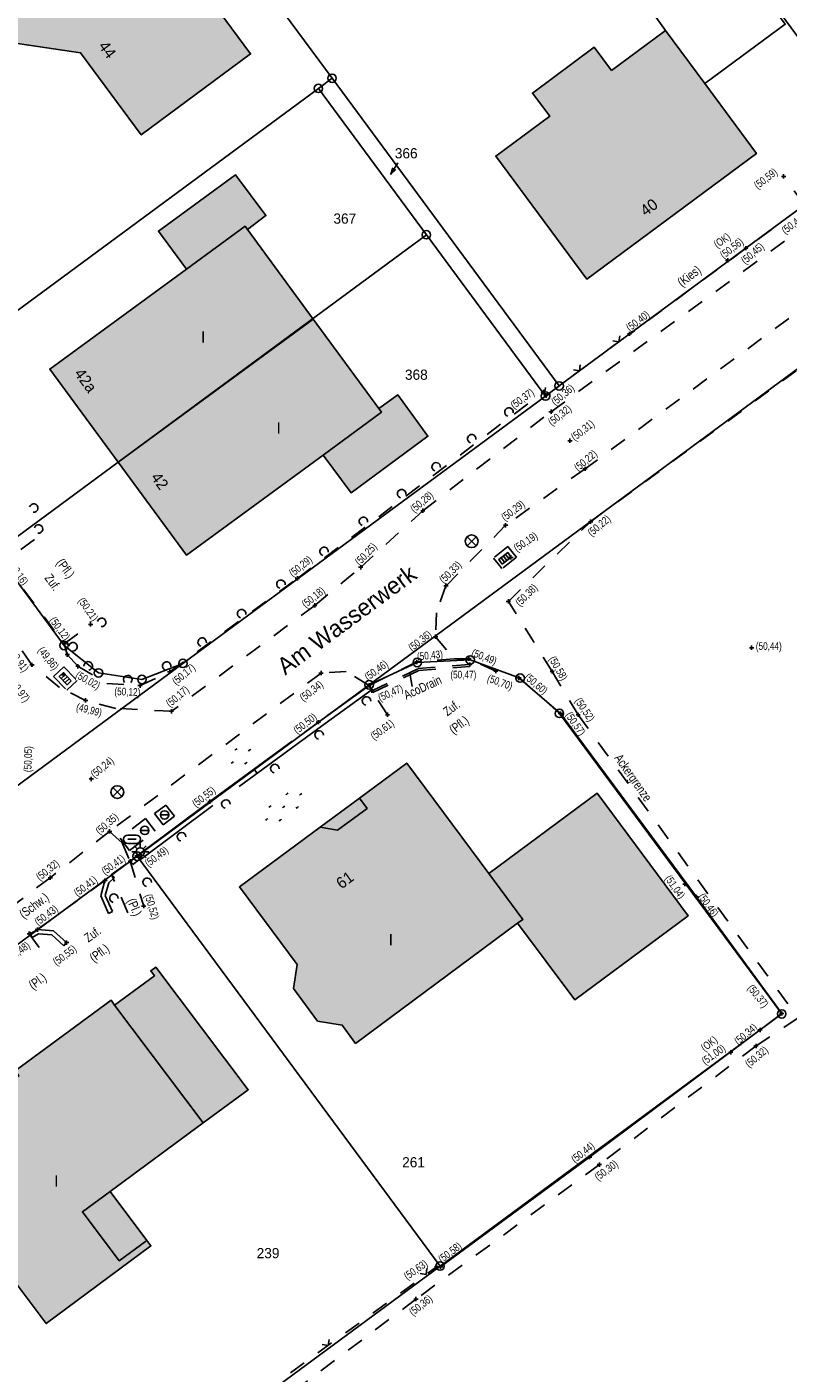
# Model space of a CAD drawing. Extents: x 2408905 to 2410405, y 5786105 to 5787663.
# Tile 25 of 43: x 2409829 to 2409873, y 5786851 to 5786930. Entities that reach past the tile are written whole.
import ezdxf

# ---------------------------------------------------------------- set-up
doc = ezdxf.new("R2010")
doc.units = 0
doc.linetypes.add('DASHED_28', pattern=[9, 6, -3])
doc.linetypes.add('DASHED_70', pattern=[2, 1, -1])
for name, color, linetype in [('K100-FLST_GRENZEN', 40, 'Continuous'), ('K105-FLST_NUMMERN', 40, 'Continuous'), ('K120-ALLG_TEXTE', 40, 'Continuous'), ('K125-GEB_LINIEN', 40, 'Continuous'), ('K125-GEB_LINIEN-FLAECHE', 2, 'Continuous'), ('K130-GEB_TEXTE', 40, 'Continuous'), ('STRKAT-TEXTE', 7, 'Continuous'), ('TOP-HOEHENI', 7, 'Continuous'), ('TOP-LINIEN', 7, 'Continuous'), ('TOP-SYMB-STRASSE', 32, 'Continuous'), ('TOP-SYMBOLE', 7, 'Continuous'), ('TOP-TEXTE', 7, 'Continuous')]:
    doc.layers.add(name, color=color, linetype=linetype)
doc.styles.add('SIMPLEX', font='CONTINUOUS')

# ---------------------------------------------------------------- blocks, each defined once
blk = doc.blocks.new('233')
at = {"layer": 'K105-FLST_NUMMERN', "color": 7}
for points in [[(2, 0.5, 0), (0, 0, 0), (2, -0.5, 0)], [(0, 0, 0), (4, 0, 0)]]:
    blk.add_polyline3d(points, dxfattribs=at)
blk = doc.blocks.new('GRENZSTEIN')
at = {"color": 7, "linetype": 'Continuous'}
blk.add_circle((0, 0), 0.75, dxfattribs=at)
blk = doc.blocks.new('1701')
at = {"color": 30, "linetype": 'Continuous'}
blk.add_circle((0, 0), 0.5, dxfattribs=at)
at = {"layer": 'TOP-SYMB-STRASSE', "color": 30}
for points in [[(-0.5, 0, 0), (-1, 0, 0)], [(-0.355, 0.355, 0), (-0.705, 0.705, 0)], [(0, 0.5, 0), (0, 1, 0)], [(0.355, 0.355, 0), (0.705, 0.705, 0)], [(0.5, 0, 0), (1, 0, 0)], [(-0.355, -0.355, 0), (-0.705, -0.705, 0)], [(0, -0.5, 0), (0, -1, 0)], [(0.355, -0.355, 0), (0.705, -0.705, 0)]]:
    blk.add_polyline3d(points, dxfattribs=at)
blk = doc.blocks.new('1710')
at = {"color": 123, "linetype": 'Continuous'}
for centre, start, end in [((-0.375, 0), 90, 270), ((0.375, 0), 270, 90)]:
    blk.add_arc(centre, 0.375, start, end, dxfattribs=at)
at = {"layer": 'TOP-SYMB-STRASSE', "color": 123}
for points in [[(-0.375, 0.375, 0), (0.375, 0.375, 0)], [(-0.375, 0, 0), (0.375, 0, 0)], [(0.375, -0.375, 0), (-0.375, -0.375, 0)]]:
    blk.add_polyline3d(points, dxfattribs=at)
blk = doc.blocks.new('1733')
at = {"color": 123, "linetype": 'Continuous'}
blk.add_circle((0, 0), 0.5, dxfattribs=at)
at = {"layer": 'TOP-SYMB-STRASSE', "color": 123}
blk.add_polyline3d([(-0.5, 0, 0), (0.5, 0, 0)], dxfattribs=at)
blk = doc.blocks.new('1731')
at = {"color": 123, "linetype": 'Continuous'}
blk.add_circle((0, 0), 0.75, dxfattribs=at)
at = {"layer": 'TOP-SYMB-STRASSE', "color": 123}
for points in [[(-0.53, -0.53, 0), (0.53, 0.53, 0)], [(0.53, -0.53, 0), (-0.53, 0.53, 0)]]:
    blk.add_polyline3d(points, dxfattribs=at)
blk = doc.blocks.new('1848')
at = {"layer": 'TOP-SYMB-STRASSE', "color": 123}
for points in [[(0, 0, 0), (0, 1, 0), (2, 1, 0), (2, 0, 0), (0, 0, 0)], [(0.5, 0, 0), (0.5, 1, 0)], [(1, 0, 0), (1, 1, 0)], [(1.5, 0, 0), (1.5, 1, 0)]]:
    blk.add_polyline3d(points, dxfattribs=at)
blk = doc.blocks.new('168')
at = {"color": 74, "linetype": 'Continuous'}
blk.add_arc((0, 0.001), 1, 318.61027, 221.38965, dxfattribs=at)
blk = doc.blocks.new('178')
at = {"layer": 'TOP-SYMBOLE', "color": 111}
for points in [[(-7.75, -0.25, 0), (-7.75, 0.25, 0)], [(-7.25, -0.25, 0), (-7.25, 0.25, 0)], [(-4, 2.75, 0), (-4, 3.25, 0)], [(-3.5, 2.75, 0), (-3.5, 3.25, 0)], [(-0.25, -0.25, 0), (-0.25, 0.25, 0)], [(0.25, -0.25, 0), (0.25, 0.25, 0)], [(3.5, 2.75, 0), (3.5, 3.25, 0)], [(4, 2.75, 0), (4, 3.25, 0)], [(7.25, -0.25, 0), (7.25, 0.25, 0)], [(7.75, -0.25, 0), (7.75, 0.25, 0)], [(-4, -3.25, 0), (-4, -2.75, 0)], [(-3.5, -3.25, 0), (-3.5, -2.75, 0)], [(3.5, -3.25, 0), (3.5, -2.75, 0)], [(4, -3.25, 0), (4, -2.75, 0)]]:
    blk.add_polyline3d(points, dxfattribs=at)
blk = doc.blocks.new('179')
at = {"layer": 'TOP-SYMBOLE', "color": 111}
for points in [[(-4, -0.25, 0), (-4, 0.25, 0)], [(-3.5, -0.25, 0), (-3.5, 0.25, 0)], [(-0.25, 2.75, 0), (-0.25, 3.25, 0)], [(0.25, 2.75, 0), (0.25, 3.25, 0)], [(3.5, -0.25, 0), (3.5, 0.25, 0)], [(4, -0.25, 0), (4, 0.25, 0)], [(-0.25, -3.25, 0), (-0.25, -2.75, 0)], [(0.25, -3.25, 0), (0.25, -2.75, 0)]]:
    blk.add_polyline3d(points, dxfattribs=at)
blk = doc.blocks.new('1783')
at = {"layer": 'TOP-SYMBOLE', "color": 93}
blk.add_polyline3d([(-1, 1, 0), (0, 0, 0), (1, 1, 0)], dxfattribs=at)
blk = doc.blocks.new('247')
at = {"layer": 'TOP-HOEHENI', "color": 30}
for points in [[(-0.375, 0, 0), (0.375, 0, 0)], [(0, -0.375, 0), (0, 0.375, 0)]]:
    blk.add_polyline3d(points, dxfattribs=at)

msp = doc.modelspace()

# ---------------------------------------------------------------- hatches: boundary and pattern name
at = {"layer": 'K125-GEB_LINIEN-FLAECHE'}
for color, points in [(32, [(2409827.223, 5786929.337), (2409831.858, 5786928.654), (2409835.426, 5786923.823), (2409841.848, 5786928.584), (2409836.317, 5786936.082), (2409828.41, 5786937.276)]), (32, [(2409863.071, 5786927.609), (2409862.046, 5786928.976), (2409858.425, 5786926.277), (2409859.441, 5786924.92), (2409856.266, 5786922.571), (2409861.63, 5786915.33), (2409871.595, 5786922.725), (2409868.568, 5786926.838), (2409866.242, 5786929.969)]), (33, [(2409838.078, 5786915.917), (2409841.532, 5786918.442), (2409841.668, 5786918.256), (2409842.754, 5786919.069), (2409840.97, 5786921.466), (2409836.434, 5786918.164)]), (32, [(2409834.058, 5786904.573), (2409845.53, 5786912.973), (2409841.668, 5786918.256), (2409841.532, 5786918.442), (2409838.078, 5786915.917), (2409830.039, 5786910.04)]), (32, [(2409846.114, 5786904.988), (2409849.551, 5786907.513), (2409849.398, 5786907.721), (2409845.53, 5786912.973), (2409834.058, 5786904.573), (2409838.09, 5786899.094)]), (33, [(2409849.398, 5786907.721), (2409849.551, 5786907.513), (2409846.114, 5786904.988), (2409847.758, 5786902.77), (2409852.278, 5786906.095), (2409850.5, 5786908.522)]), (32, [(2409857.554, 5786877.439), (2409857.865, 5786877.67), (2409855.855, 5786880.374), (2409851.03, 5786886.868), (2409848.247, 5786884.803), (2409845.938, 5786883.095), (2409841.195, 5786879.581), (2409844.593, 5786875.015), (2409844.373, 5786873.595), (2409845.79, 5786871.678), (2409847.236, 5786871.45), (2409848.024, 5786870.373)]), (33, [(2409857.554, 5786877.439), (2409860.923, 5786872.931), (2409867.586, 5786877.878), (2409862.225, 5786885.098), (2409855.855, 5786880.374), (2409857.865, 5786877.67)]), (33, [(2409833.856, 5786872.618), (2409839.064, 5786865.698), (2409841.709, 5786867.648), (2409836.279, 5786874.865), (2409835.981, 5786874.647), (2409836.198, 5786874.354)]), (32, [(2409835.744, 5786858.786), (2409833.595, 5786861.667), (2409839.064, 5786865.698), (2409833.856, 5786872.618), (2409833.644, 5786872.918), (2409828.007, 5786868.759), (2409828.218, 5786868.461), (2409825.792, 5786866.676), (2409825.558, 5786866.958), (2409821.99, 5786864.33), (2409829.835, 5786853.884), (2409835.988, 5786858.458)])]:
    msp.add_hatch(color=color, dxfattribs=at).paths.add_polyline_path(points)

# ---------------------------------------------------------------- linework, layer by layer
at = {"layer": 'K100-FLST_GRENZEN', "color": 7}
for points in [[(2409765.696, 5786794.675, 0), (2409768.513, 5786799.532, 0), (2409770.579, 5786803.092, 0), (2409774.74, 5786810.123, 0), (2409787.6, 5786831.85, 0), (2409802.732, 5786857.417, 0), (2409835.183, 5786881.391, 0), (2409848.826, 5786891.471, 0), (2409908.509, 5786935.534, 0), (2409930.075, 5786951.425, 0), (2409930.953, 5786952.072, 0), (2409971.067, 5786981.631, 0), (2409993.273, 5786997.821, 0), (2410021.521, 5787018.415, 0), (2410048.823, 5787038.318, 0), (2410056.656, 5787044.03, 0), (2410071.174, 5787054.613, 0), (2410099.392, 5787071.492, 0)], [(2410064.629, 5787059.169, 0), (2410054.063, 5787051.465, 0), (2410053.767, 5787051.868, 0), (2410029.844, 5787034.424, 0), (2410005.95, 5787017.003, 0), (2409982.05, 5786999.576, 0), (2409968.137, 5786989.432, 0), (2409963.953, 5786986.382, 0), (2409964.381, 5786986.08, 0), (2409953.698, 5786978.197, 0), (2409949.664, 5786975.221, 0), (2409932.378, 5786962.465, 0), (2409915.09, 5786949.708, 0), (2409896.994, 5786936.355, 0), (2409878.896, 5786923, 0), (2409859.993, 5786909.051, 0), (2409859.189, 5786908.457, 0), (2409837.872, 5786892.728, 0), (2409825.403, 5786883.527, 0), (2409810.118, 5786872.25, 0), (2409797.001, 5786862.569, 0), (2409795.238, 5786859.581, 0), (2409792.645, 5786855.189, 0), (2409765.264, 5786808.718, 0)], [(2409812.354, 5786946.276, 0), (2409808.925, 5786923.541, 0), (2409799.673, 5786916.714, 0), (2409798.92, 5786911.719, 0), (2409806.295, 5786901.725, 0), (2409813.995, 5786907.408, 0), (2409826.458, 5786890.518, 0), (2409827.401, 5786888.12, 0), (2409827.019, 5786885.561, 0), (2409825.403, 5786883.527, 0), (2409837.872, 5786892.728, 0), (2409835.466, 5786891.785, 0), (2409832.91, 5786892.168, 0), (2409830.881, 5786893.782, 0), (2409826.846, 5786899.251, 0), (2409820.497, 5786907.857, 0), (2409811.443, 5786920.128, 0), (2409815.32, 5786945.828, 0)]]:
    msp.add_polyline3d(points, dxfattribs=at)
for points in [[(2409846.639, 5786927.149, 0), (2409859.993, 5786909.051, 0), (2409878.896, 5786923, 0), (2409853.954, 5786956.805, 0), (2409835.052, 5786942.855, 0), (2409846.639, 5786927.149, 0)], [(2409811.443, 5786920.128, 0), (2409820.497, 5786907.857, 0), (2409845.835, 5786926.555, 0), (2409846.639, 5786927.149, 0), (2409835.052, 5786942.855, 0), (2409815.32, 5786945.828, 0), (2409811.443, 5786920.128, 0)], [(2409846.637, 5786842.439, 0), (2409864.623, 5786836.304, 0), (2409865.319, 5786836.066, 0), (2409869.775, 5786834.548, 0), (2409882.585, 5786830.178, 0), (2409900.551, 5786824.049, 0), (2409926.556, 5786815.18, 0), (2409978.187, 5786878.986, 0), (2409941.128, 5786909.078, 0), (2409932.567, 5786916.021, 0), (2409908.509, 5786935.534, 0), (2409848.826, 5786891.471, 0), (2409851.654, 5786892.779, 0), (2409854.766, 5786892.932, 0), (2409857.699, 5786891.867, 0), (2409860.008, 5786889.786, 0), (2409873.08, 5786872.104, 0), (2409852.992, 5786857.273, 0), (2409837.241, 5786845.645, 0), (2409846.637, 5786842.439, 0)], [(2409845.835, 5786926.555, 0), (2409852.185, 5786917.95, 0), (2409859.189, 5786908.457, 0), (2409859.993, 5786909.051, 0), (2409846.639, 5786927.149, 0), (2409845.835, 5786926.555, 0)], [(2409826.846, 5786899.251, 0), (2409834.058, 5786904.573, 0), (2409852.185, 5786917.95, 0), (2409845.835, 5786926.555, 0), (2409820.497, 5786907.857, 0), (2409826.846, 5786899.251, 0)], [(2409830.881, 5786893.782, 0), (2409832.91, 5786892.168, 0), (2409835.466, 5786891.785, 0), (2409837.872, 5786892.728, 0), (2409859.189, 5786908.457, 0), (2409852.185, 5786917.95, 0), (2409834.058, 5786904.573, 0), (2409826.846, 5786899.251, 0), (2409830.881, 5786893.782, 0)], [(2409835.183, 5786881.391, 0), (2409852.992, 5786857.273, 0), (2409873.08, 5786872.104, 0), (2409860.008, 5786889.786, 0), (2409857.699, 5786891.867, 0), (2409854.766, 5786892.932, 0), (2409851.654, 5786892.779, 0), (2409848.826, 5786891.471, 0), (2409835.183, 5786881.391, 0)], [(2409828.687, 5786848.563, 0), (2409837.241, 5786845.645, 0), (2409852.992, 5786857.273, 0), (2409835.183, 5786881.391, 0), (2409802.732, 5786857.417, 0), (2409828.687, 5786848.563, 0)]]:
    msp.add_polyline3d(points, close=True, dxfattribs=at)
at = {"layer": 'K125-GEB_LINIEN', "color": 32}
for points in [[(2409827.223, 5786929.337, 0), (2409831.858, 5786928.654, 0), (2409835.426, 5786923.823, 0), (2409841.848, 5786928.584, 0), (2409836.317, 5786936.082, 0), (2409828.41, 5786937.276, 0), (2409827.223, 5786929.337, 0)], [(2409863.071, 5786927.609, 0), (2409862.046, 5786928.976, 0), (2409858.425, 5786926.277, 0), (2409859.441, 5786924.92, 0), (2409856.266, 5786922.571, 0), (2409861.63, 5786915.33, 0), (2409871.595, 5786922.725, 0), (2409868.568, 5786926.838, 0), (2409866.242, 5786929.969, 0), (2409863.071, 5786927.609, 0)], [(2409838.078, 5786915.917, 0), (2409841.532, 5786918.442, 0), (2409841.668, 5786918.256, 0), (2409842.754, 5786919.069, 0), (2409840.97, 5786921.466, 0), (2409836.434, 5786918.164, 0), (2409838.078, 5786915.917, 0)], [(2409834.058, 5786904.573, 0), (2409845.53, 5786912.973, 0), (2409841.668, 5786918.256, 0), (2409841.532, 5786918.442, 0), (2409838.078, 5786915.917, 0), (2409830.039, 5786910.04, 0), (2409834.058, 5786904.573, 0)], [(2409846.114, 5786904.988, 0), (2409849.551, 5786907.513, 0), (2409849.398, 5786907.721, 0), (2409845.53, 5786912.973, 0), (2409834.058, 5786904.573, 0), (2409838.09, 5786899.094, 0), (2409846.114, 5786904.988, 0)], [(2409849.398, 5786907.721, 0), (2409849.551, 5786907.513, 0), (2409846.114, 5786904.988, 0), (2409847.758, 5786902.77, 0), (2409852.278, 5786906.095, 0), (2409850.5, 5786908.522, 0), (2409849.398, 5786907.721, 0)], [(2409857.554, 5786877.439, 0), (2409857.865, 5786877.67, 0), (2409855.855, 5786880.374, 0), (2409851.03, 5786886.868, 0), (2409848.247, 5786884.803, 0), (2409845.938, 5786883.095, 0), (2409841.195, 5786879.581, 0), (2409844.593, 5786875.015, 0), (2409844.373, 5786873.595, 0), (2409845.79, 5786871.678, 0), (2409847.236, 5786871.45, 0), (2409848.024, 5786870.373, 0), (2409857.554, 5786877.439, 0)], [(2409845.938, 5786883.095, 0), (2409848.247, 5786884.803, 0)], [(2409857.554, 5786877.439, 0), (2409860.923, 5786872.931, 0), (2409867.586, 5786877.878, 0), (2409862.225, 5786885.098, 0), (2409855.855, 5786880.374, 0), (2409857.865, 5786877.67, 0), (2409857.554, 5786877.439, 0)], [(2409833.856, 5786872.618, 0), (2409839.064, 5786865.698, 0), (2409841.709, 5786867.648, 0), (2409836.279, 5786874.865, 0), (2409835.981, 5786874.647, 0), (2409836.198, 5786874.354, 0), (2409833.856, 5786872.618, 0)], [(2409835.744, 5786858.786, 0), (2409833.595, 5786861.667, 0), (2409839.064, 5786865.698, 0), (2409833.856, 5786872.618, 0), (2409833.644, 5786872.918, 0), (2409828.007, 5786868.759, 0), (2409828.218, 5786868.461, 0), (2409825.792, 5786866.676, 0), (2409825.558, 5786866.958, 0), (2409821.99, 5786864.33, 0), (2409829.835, 5786853.884, 0), (2409835.988, 5786858.458, 0), (2409835.744, 5786858.786, 0)], [(2409833.595, 5786861.667, 0), (2409835.744, 5786858.786, 0)]]:
    msp.add_polyline3d(points, dxfattribs=at)
at = {"layer": 'K125-GEB_LINIEN', "color": 40}
for points in [[(2409865.498, 5786930.995, 0), (2409866.242, 5786929.969, 0), (2409868.568, 5786926.838, 0), (2409873.294, 5786930.326, 0), (2409870.219, 5786934.477, 0), (2409865.498, 5786930.995, 0)], [(2409845.938, 5786883.095, 0), (2409846.966, 5786882.926, 0), (2409848.699, 5786884.2, 0), (2409848.247, 5786884.803, 0), (2409845.938, 5786883.095, 0)], [(2409833.595, 5786861.667, 0), (2409831.966, 5786860.465, 0), (2409834.124, 5786857.581, 0), (2409835.744, 5786858.786, 0), (2409833.595, 5786861.667, 0)]]:
    msp.add_polyline3d(points, close=True, dxfattribs=at)
at = {"layer": 'TOP-LINIEN', "color": 132, "linetype": 'DASHED_70'}
for p, q in [((2409874.401, 5786919.719, 50.476), (2409873.191, 5786921.381, 50.588)), ((2409874.09, 5786919.45, 50.418), (2409864.143, 5786912.103, 50.408)), ((2409859.519, 5786907.535, 50.322), (2409874.519, 5786918.492, 50.419)), ((2409876.728, 5786915.398, 50.321), (2409861.515, 5786904.177, 50.215)), ((2409859.223, 5786908.486, 50.362), (2409864.131, 5786912.119, 50.403)), ((2409861.845, 5786901.066, 50.215), (2409877.786, 5786912.77, 50.21)), ((2409844.606, 5786897.726, 50.289), (2409859.069, 5786908.7, 50.365)), ((2409859.069, 5786908.7, 50.365), (2409859.223, 5786908.486, 50.362)), ((2409851.979, 5786901.707, 50.28), (2409859.519, 5786907.535, 50.322)), ((2409861.515, 5786904.177, 50.215), (2409856.847, 5786900.857, 50.288)), ((2409828.995, 5786892.644, 49.913), (2409821.983, 5786902.521, 49.996)), ((2409848.327, 5786898.383, 50.245), (2409851.979, 5786901.707, 50.28)), ((2409857.008, 5786896.373, 50.375), (2409861.845, 5786901.066, 50.215)), ((2409856.847, 5786900.857, 50.288), (2409853.335, 5786897.285, 50.326)), ((2409829.15, 5786900.025, 50.248), (2409827.308, 5786898.671, 50.16)), ((2409856.986, 5786899.598, 50.191), (2409856.135, 5786898.924, 50.191)), ((2409856.986, 5786899.598, 50.191), (2409857.367, 5786899.117, 50.219)), ((2409827.308, 5786898.671, 50.16), (2409830.898, 5786893.876, 50.124)), ((2409856.135, 5786898.924, 50.191), (2409856.404, 5786898.584, 50.2)), ((2409857.478, 5786898.977, 50.191), (2409856.627, 5786898.303, 50.191)), ((2409857.367, 5786899.117, 50.219), (2409857.478, 5786898.977, 50.191)), ((2409845.628, 5786896.141, 50.176), (2409848.327, 5786898.383, 50.245)), ((2409856.404, 5786898.584, 50.2), (2409856.627, 5786898.303, 50.191)), ((2409837.095, 5786892.232, 50.168), (2409844.606, 5786897.726, 50.289)), ((2409853.335, 5786897.285, 50.326), (2409852.785, 5786895.705, 50.36)), ((2409859.583, 5786892.253, 50.577), (2409857.008, 5786896.373, 50.375)), ((2409845.628, 5786896.141, 50.176), (2409837.196, 5786889.915, 50.167)), ((2409852.785, 5786895.705, 50.36), (2409852.732, 5786894.295, 50.36)), ((2409830.898, 5786893.876, 50.124), (2409832.444, 5786895.021, 50.211)), ((2409830.898, 5786893.876, 50.124), (2409831.07, 5786893.248, 50.05)), ((2409852.732, 5786894.295, 50.36), (2409853.817, 5786892.989, 50.453)), ((2409831.07, 5786893.248, 50.05), (2409831.693, 5786892.56, 50.015)), ((2409830.614, 5786891.317, 49.923), (2409828.995, 5786892.644, 49.913)), ((2409830.271, 5786891.956, 49.869), (2409830.869, 5786892.534, 49.869)), ((2409830.869, 5786892.534, 49.869), (2409831.648, 5786891.728, 49.918)), ((2409831.693, 5786892.56, 50.015), (2409833.406, 5786891.549, 50.01)), ((2409851.629, 5786892.817, 50.427), (2409848.822, 5786891.435, 50.458)), ((2409848.985, 5786891.12, 50.464), (2409851.708, 5786892.425, 50.467)), ((2409849.038, 5786891.01, 50.464), (2409851.74, 5786892.306, 50.467)), ((2409853.817, 5786892.989, 50.453), (2409851.629, 5786892.817, 50.427)), ((2409851.708, 5786892.425, 50.467), (2409854.736, 5786892.662, 50.466)), ((2409851.74, 5786892.306, 50.467), (2409854.745, 5786892.541, 50.466)), ((2409854.682, 5786893.006, 50.485), (2409853.817, 5786892.989, 50.452)), ((2409856.27, 5786892.27, 50.701), (2409854.682, 5786893.006, 50.485)), ((2409854.745, 5786892.541, 50.467), (2409854.736, 5786892.662, 50.467)), ((2409830.271, 5786891.956, 49.869), (2409831.05, 5786891.15, 49.918)), ((2409831.05, 5786891.15, 49.918), (2409831.648, 5786891.728, 49.918)), ((2409833.406, 5786891.549, 50.01), (2409835.351, 5786891.423, 50.115)), ((2409845.993, 5786892.162, 50.342), (2409833.56, 5786882.846, 50.35)), ((2409835.351, 5786891.423, 50.115), (2409837.095, 5786892.232, 50.168)), ((2409847.47, 5786892.252, 50.355), (2409845.993, 5786892.162, 50.342)), ((2409848.822, 5786891.435, 50.458), (2409847.47, 5786892.252, 50.355)), ((2409859.583, 5786892.253, 50.577), (2409861.113, 5786889.702, 50.524)), ((2409832.148, 5786890.554, 49.993), (2409830.614, 5786891.317, 49.923)), ((2409848.822, 5786891.435, 50.458), (2409845.838, 5786889.27, 50.503)), ((2409848.822, 5786891.435, 50.458), (2409848.985, 5786891.12, 50.465)), ((2409848.985, 5786891.12, 50.465), (2409849.038, 5786891.01, 50.465)), ((2409849.9, 5786889.71, 50.612), (2409849.038, 5786891.01, 50.465)), ((2409833.92, 5786890.082, 50.067), (2409832.148, 5786890.554, 49.993)), ((2409837.196, 5786889.915, 50.167), (2409833.92, 5786890.082, 50.067)), ((2409845.838, 5786889.27, 50.503), (2409839.463, 5786884.6, 50.549)), ((2409861.113, 5786889.702, 50.524), (2409874.047, 5786871.867, 50.328)), ((2409839.463, 5786884.6, 50.549), (2409835.179, 5786881.41, 50.486)), ((2409836.865, 5786884.397, 50.397), (2409836.208, 5786883.894, 50.402)), ((2409836.865, 5786884.397, 50.397), (2409837.368, 5786883.74, 50.397)), ((2409835.681, 5786883.598, 50.418), (2409834.179, 5786882.456, 50.419)), ((2409835.681, 5786883.598, 50.418), (2409836.24, 5786882.857, 50.434)), ((2409836.208, 5786883.894, 50.402), (2409836.711, 5786883.237, 50.402)), ((2409837.368, 5786883.74, 50.397), (2409836.711, 5786883.237, 50.402)), ((2409833.56, 5786882.846, 50.35), (2409830.069, 5786880.122, 50.324)), ((2409833.56, 5786882.846), (2409834.302, 5786882.171)), ((2409834.738, 5786881.715, 50.435), (2409836.24, 5786882.857, 50.434)), ((2409834.179, 5786882.456, 50.419), (2409834.738, 5786881.715, 50.435)), ((2409834.302, 5786882.171), (2409834.769, 5786881.093)), ((2409833.674, 5786880.307, 50.389), (2409834.769, 5786881.093, 50.405)), ((2409834.769, 5786881.093, 50.405), (2409835.568, 5786878.447, 50.519)), ((2409830.069, 5786880.122, 50.324), (2409824.048, 5786875.593, 50.299)), ((2409833.285, 5786879.949, 50.411), (2409829.316, 5786877.069, 50.43)), ((2409834.634, 5786878.054, 50.49), (2409833.674, 5786880.307, 50.389)), ((2409827.319, 5786875.666, 50.48), (2409828.839, 5786876.824, 50.48)), ((2409828.839, 5786876.824, 50.48), (2409829.554, 5786875.83, 50.507)), ((2409874.047, 5786871.867, 50.328), (2409871.574, 5786870.22, 50.323)), ((2409871.574, 5786870.22, 50.323), (2409862.359, 5786863.241, 50.298)), ((2409862.359, 5786863.241, 50.298), (2409851.577, 5786855.329, 50.359)), ((2409839.334, 5786847.458, 50.624), (2409852.781, 5786857.226, 50.63)), ((2409851.577, 5786855.329, 50.359), (2409841.363, 5786847.629, 50.499))]:
    msp.add_line(p, q, dxfattribs=at)
at = {"layer": 'TOP-LINIEN', "color": 33}
for p, q in [((2409857.633, 5786891.871, 50.602), (2409860.067, 5786889.78, 50.571)), ((2409860.067, 5786889.78, 50.571), (2409868.072, 5786878.987, 50.462)), ((2409868.072, 5786878.987, 50.462), (2409873.085, 5786872.129, 50.367)), ((2409873.085, 5786872.129, 50.367), (2409871.816, 5786871.165, 50.344)), ((2409871.81, 5786871.173, 50.332), (2409861.778, 5786863.687, 50.427)), ((2409861.778, 5786863.687, 50.427), (2409853.021, 5786857.234, 50.566))]:
    msp.add_line(p, q, dxfattribs=at)
at = {"layer": 'TOP-LINIEN', "color": 72, "linetype": 'DASHED_28'}
for p, q in [((2409845.838, 5786889.27), (2409848.822, 5786891.435)), ((2409848.998, 5786891.192), (2409846.015, 5786889.028)), ((2409848.822, 5786891.435), (2409848.998, 5786891.192)), ((2409839.463, 5786884.6), (2409845.838, 5786889.27)), ((2409846.015, 5786889.028), (2409839.641, 5786884.359)), ((2409835.179, 5786881.41), (2409839.463, 5786884.6)), ((2409839.641, 5786884.359), (2409835.358, 5786881.169)), ((2409835.358, 5786881.169), (2409835.179, 5786881.41)), ((2409835.179, 5786881.41), (2409835.179, 5786881.41))]:
    msp.add_line(p, q, dxfattribs=at)
at = {"layer": 'TOP-LINIEN', "color": 93}
for p, q in [((2409842.057, 5786886.5), (2409842.236, 5786886.26)), ((2409834.769, 5786881.093), (2409835.179, 5786881.41)), ((2409835.332, 5786881.212), (2409834.922, 5786880.895)), ((2409835.179, 5786881.41), (2409835.332, 5786881.212)), ((2409834.922, 5786880.895), (2409834.769, 5786881.093)), ((2409834.769, 5786881.093), (2409834.769, 5786881.093)), ((2409833.045, 5786879.062), (2409833.285, 5786879.949)), ((2409833.285, 5786879.949), (2409833.674, 5786880.307)), ((2409833.507, 5786879.814), (2409833.309, 5786879.082)), ((2409833.843, 5786880.123), (2409833.507, 5786879.814)), ((2409833.674, 5786880.307), (2409833.843, 5786880.123)), ((2409833.506, 5786878.022), (2409833.045, 5786879.062)), ((2409833.309, 5786879.082), (2409833.735, 5786878.123)), ((2409833.735, 5786878.123), (2409833.506, 5786878.022)), ((2409833.506, 5786878.022), (2409833.506, 5786878.022)), ((2409828.882, 5786876.811), (2409829.316, 5786877.069)), ((2409829.01, 5786876.596), (2409828.882, 5786876.811)), ((2409828.882, 5786876.811), (2409828.882, 5786876.811)), ((2409829.376, 5786876.814), (2409829.01, 5786876.596)), ((2409829.316, 5786877.069), (2409830.27, 5786876.996)), ((2409830.165, 5786876.753), (2409829.376, 5786876.814)), ((2409830.863, 5786876.119), (2409830.165, 5786876.753)), ((2409830.27, 5786876.996), (2409831.031, 5786876.304)), ((2409831.031, 5786876.304), (2409830.863, 5786876.119))]:
    msp.add_line(p, q, dxfattribs=at)
at = {"layer": 'TOP-LINIEN', "color": 135}
for p, q in [((2409835.179, 5786881.41, 50.486), (2409834.769, 5786881.093, 50.405)), ((2409833.285, 5786879.949, 50.411), (2409833.045, 5786879.062, 50.459)), ((2409833.674, 5786880.307, 50.389), (2409833.285, 5786879.949, 50.411)), ((2409833.045, 5786879.062, 50.459), (2409833.506, 5786878.022, 50.551)), ((2409829.316, 5786877.069, 50.43), (2409828.882, 5786876.811, 50.381)), ((2409830.27, 5786876.996, 50.463), (2409829.316, 5786877.069, 50.43)), ((2409831.031, 5786876.304, 50.549), (2409830.27, 5786876.996, 50.463))]:
    msp.add_line(p, q, dxfattribs=at)
at = {"layer": 'TOP-TEXTE', "color": 220}
msp.add_polyline3d([(2409851.361, 5786891.36, 0), (2409851.221, 5786892.149, 0)], dxfattribs=at)

# ---------------------------------------------------------------- block references
at = {"layer": 'K100-FLST_GRENZEN', "xscale": 0.333, "yscale": 0.333}
for p in [(2409846.639, 5786927.149), (2409845.835, 5786926.555), (2409852.185, 5786917.95), (2409859.993, 5786909.051), (2409859.189, 5786908.457), (2409830.881, 5786893.782), (2409854.766, 5786892.932), (2409832.91, 5786892.168), (2409837.872, 5786892.728), (2409851.654, 5786892.779), (2409835.466, 5786891.785), (2409848.826, 5786891.471), (2409857.699, 5786891.867), (2409860.008, 5786889.786), (2409835.183, 5786881.391), (2409873.08, 5786872.104), (2409852.992, 5786857.273)]:
    msp.add_blockref('GRENZSTEIN', p, dxfattribs=at)
at = {"layer": 'K105-FLST_NUMMERN', "xscale": 0.196, "yscale": 0.196, "rotation": 57.75700000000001}
msp.add_blockref('233', (2409850.091, 5786921.508), dxfattribs=at)
at = {"layer": 'TOP-HOEHENI'}
for p, xscale, yscale in [((2409873.191, 5786921.381, 50.588), 0.333, 0.333), ((2409870.974, 5786917.157, 50.446), 0.333, 0.333), ((2409869.908, 5786916.434, 50.563), 0.333, 0.333), ((2409864.131, 5786912.119, 50.404), 0.333, 0.333), ((2409859.069, 5786908.7, 50.365), 0.333, 0.333), ((2409859.223, 5786908.486, 50.363), 0.333, 0.333), ((2409859.519, 5786907.535, 50.322), 0.333, 0.333), ((2409860.629, 5786905.831, 50.313), 0.333, 0.333), ((2409861.515, 5786904.177, 50.215), 0.333, 0.333), ((2409851.979, 5786901.707, 50.28), 0.333, 0.333), ((2409861.845, 5786901.066, 50.215), 0.333, 0.333), ((2409856.847, 5786900.857, 50.288), 0.333, 0.333), ((2409857.159, 5786898.963, 50.192), 0.333, 0.333), ((2409844.606, 5786897.726, 50.289), 0.333, 0.333), ((2409848.327, 5786898.383, 50.245), 0.333, 0.333), ((2409853.335, 5786897.285, 50.326), 0.333, 0.333), ((2409845.628, 5786896.141, 50.176), 0.333, 0.333), ((2409857.008, 5786896.373, 50.375), 0.333, 0.333), ((2409832.444, 5786895.021, 50.211), 0.333, 0.333), ((2409830.898, 5786893.876, 50.124), 0.333, 0.333), ((2409852.732, 5786894.295, 50.36), 0.333, 0.333), ((2409831.07, 5786893.248, 50.05), 0.333, 0.333), ((2409854.682, 5786893.006, 50.486), 0.333, 0.333), ((2409871.309, 5786893.649, 50.443), 0.33, 0.33), ((2409828.995, 5786892.644, 49.913), 0.333, 0.333), ((2409831.693, 5786892.56, 50.015), 0.333, 0.333), ((2409837.095, 5786892.232, 50.168), 0.333, 0.333), ((2409851.629, 5786892.817, 50.427), 0.333, 0.333), ((2409854.736, 5786892.662, 50.467), 0.333, 0.333), ((2409856.27, 5786892.27, 50.702), 0.333, 0.333), ((2409859.583, 5786892.253, 50.577), 0.333, 0.333), ((2409830.85, 5786892.053, 49.855), 0.333, 0.333), ((2409835.351, 5786891.423, 50.115), 0.333, 0.333), ((2409845.993, 5786892.162, 50.342), 0.333, 0.333), ((2409848.822, 5786891.435, 50.458), 0.333, 0.333), ((2409857.633, 5786891.871, 50.602), 0.333, 0.333), ((2409848.985, 5786891.12, 50.465), 0.333, 0.333), ((2409832.148, 5786890.554, 49.993), 0.333, 0.333), ((2409837.196, 5786889.915, 50.167), 0.333, 0.333), ((2409845.838, 5786889.27, 50.503), 0.333, 0.333), ((2409849.9, 5786889.71, 50.612), 0.333, 0.333), ((2409860.067, 5786889.78, 50.571), 0.333, 0.333), ((2409861.113, 5786889.702, 50.524), 0.333, 0.333), ((2409832.486, 5786885.93, 50.242), 0.333, 0.333), ((2409839.463, 5786884.6, 50.549), 0.333, 0.333), ((2409833.56, 5786882.846, 50.35), 0.333, 0.333), ((2409834.769, 5786881.093, 50.405), 0.333, 0.333), ((2409835.179, 5786881.41, 50.486), 0.333, 0.333), ((2409830.069, 5786880.122, 50.324), 0.333, 0.333), ((2409833.285, 5786879.949, 50.411), 0.333, 0.333), ((2409867.384, 5786879.747, 51.04), 0.333, 0.333), ((2409868.072, 5786878.987, 50.462), 0.333, 0.333), ((2409835.568, 5786878.447, 50.519), 0.333, 0.333), ((2409828.839, 5786876.824, 50.48), 0.333, 0.333), ((2409828.882, 5786876.811, 50.381), 0.333, 0.333), ((2409829.316, 5786877.069, 50.43), 0.333, 0.333), ((2409831.031, 5786876.304, 50.549), 0.333, 0.333), ((2409873.085, 5786872.129, 50.367), 0.333, 0.333), ((2409871.816, 5786871.165, 50.344), 0.333, 0.333), ((2409871.574, 5786870.22, 50.323), 0.333, 0.333), ((2409870.093, 5786869.851, 50.998), 0.33, 0.33), ((2409861.784, 5786863.679, 50.439), 0.33, 0.33), ((2409862.359, 5786863.241, 50.298), 0.33, 0.33), ((2409852.781, 5786857.226, 50.63), 0.33, 0.33), ((2409853.027, 5786857.226, 50.578), 0.33, 0.33), ((2409851.577, 5786855.329, 50.359), 0.33, 0.33)]:
    msp.add_blockref('247', p, dxfattribs=dict(at, xscale=xscale, yscale=yscale))
at = {"layer": 'TOP-SYMB-STRASSE'}
for name, p, xscale, yscale in [('1731', (2409854.85, 5786899.915, 50.355), 0.5, 0.5), ('1731', (2409834.016, 5786885.156, 50.29), 0.5, 0.5), ('1733', (2409836.797, 5786883.812, 50.41), 0.5, 0.5), ('1733', (2409835.624, 5786882.903, 50.42), 0.5, 0.5), ('1710', (2409834.875, 5786882.384, 50.43), 0.66, 0.66), ('1701', (2409835.367, 5786881.635, 50.445), 0.5, 0.5)]:
    msp.add_blockref(name, p, dxfattribs=dict(at, xscale=xscale, yscale=yscale))
at = {"layer": 'TOP-SYMB-STRASSE', "xscale": 0.333, "yscale": 0.333}
for p, rotation in [((2409856.65, 5786898.576), 37.134), ((2409831.306, 5786891.707), 133.77)]:
    msp.add_blockref('1848', p, dxfattribs=dict(at, rotation=rotation))
at = {"layer": 'TOP-SYMBOLE'}
for name, p, xscale, yscale, rotation in [('1783', (2409863.502, 5786911.653), 0.25, 0.25, 36.51), ('1783', (2409861.185, 5786909.939), 0.25, 0.25, 36.51), ('1783', (2409859.136, 5786908.607), 0.25, 0.25, 305.741), ('168', (2409857.04, 5786907.516), 0.25, 0.25, 31.99999999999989), ('168', (2409854.856, 5786905.941), 0.25, 0.25, 31.99999999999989), ('168', (2409852.763, 5786904.292), 0.25, 0.25, 31.99999999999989), ('168', (2409850.73, 5786902.715), 0.25, 0.25, 31.99999999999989), ('168', (2409829.101, 5786901.868), 0.25, 0.25, 303.9999999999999), ('168', (2409848.487, 5786901.085), 0.25, 0.25, 31.99999999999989), ('168', (2409829.38, 5786900.641), 0.25, 0.25, 303.9999999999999), ('168', (2409846.175, 5786899.316), 0.25, 0.25, 31.99999999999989), ('168', (2409843.634, 5786897.388), 0.25, 0.25, 31.99999999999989), ('168', (2409833.092, 5786895.138), 0.25, 0.25, 303.9999999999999), ('168', (2409841.321, 5786895.653), 0.25, 0.25, 31.99999999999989), ('168', (2409831.409, 5786893.704), 0.25, 0.25, 303.9999999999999), ('168', (2409839.003, 5786893.98), 0.25, 0.25, 31.99999999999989), ('168', (2409832.305, 5786892.585), 0.25, 0.25, 321.0000000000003), ('168', (2409836.92, 5786892.568), 0.25, 0.25, 31.99999999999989), ('168', (2409834.629, 5786891.775), 0.25, 0.25, 1.000000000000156), ('168', (2409848.667, 5786890.514), 0.25, 0.25, 39.00000000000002), ('168', (2409845.881, 5786888.521), 0.25, 0.25, 39.00000000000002), ('179', (2409841.289, 5786887.268), 0.166, 0.166, 35.54300000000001), ('168', (2409843.277, 5786886.541), 0.25, 0.25, 39.00000000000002), ('178', (2409843.796, 5786884.285), 0.166, 0.166, 36.53500000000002), ('168', (2409840.396, 5786884.453), 0.25, 0.25, 39.00000000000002), ('168', (2409837.788, 5786882.529), 0.25, 0.25, 39.00000000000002), ('168', (2409835.771, 5786879.853), 0.25, 0.25, 39.00000000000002), ('168', (2409833.815, 5786878.915), 0.25, 0.25, 39.00000000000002), ('1783', (2409852.168, 5786856.781), 0.25, 0.25, 35.995), ('1783', (2409846.417, 5786852.603), 0.25, 0.25, 35.995)]:
    msp.add_blockref(name, p, dxfattribs=dict(at, xscale=xscale, yscale=yscale, rotation=rotation))

# ---------------------------------------------------------------- texts
at = {"layer": 'K105-FLST_NUMMERN', "color": 7, "linetype": 'Continuous', "style": 'SIMPLEX'}
for s, p in [('366', (2409850.334, 5786922.44, 50.009)), ('367', (2409846.723, 5786918.596, -0.271)), ('368', (2409850.929, 5786909.413, 100.364)), ('261', (2409850.764, 5786863.08, 100.575)), ('239', (2409842.209, 5786857.733, 50.009))]:
    msp.add_text(s, height=0.6, dxfattribs=at).set_placement(p)
at = {"layer": 'K120-ALLG_TEXTE', "color": 15, "linetype": 'Continuous', "style": 'SIMPLEX'}
msp.add_text('Am Wasserwerk', height=0.999, rotation=36.424, dxfattribs=at).set_placement((2409843.887, 5786892.005))
at = {"layer": 'K130-GEB_TEXTE', "color": 7, "linetype": 'Continuous', "style": 'SIMPLEX'}
for s, rotation, p in [('44', 306.332, (2409832.87, 5786929.04)), ('40', 36.565, (2409865.076, 5786919)), ('42a', 306.206, (2409831.447, 5786909.781)), ('42', 306.233, (2409835.951, 5786903.667)), ('61', 36.526, (2409847.193, 5786879.425))]:
    msp.add_text(s, height=0.666, rotation=rotation, dxfattribs=at).set_placement(p)
for p in [(2409838.938, 5786911.605), (2409843.385, 5786906.238), (2409849.974, 5786876.143), (2409830.306, 5786861.953)]:
    msp.add_text('I', height=0.666, dxfattribs=at).set_placement(p)
at = {"layer": 'STRKAT-TEXTE', "color": 7, "linetype": 'Continuous', "style": 'SIMPLEX', "width": 0.8}
for s, rotation, p in [('(Pfl.)', 307, (2409830.398, 5786898.644)), ('(Pfl.)', 36.673, (2409853.779, 5786888.539)), ('(Schw.)', 36.707, (2409828.498, 5786877.692)), ('(Pl.)', 292.906, (2409834.579, 5786878.773)), ('(Pfl.)', 36.906, (2409832.635, 5786875.117)), ('(Pl.)', 35.906, (2409829.051, 5786873.512))]:
    msp.add_text(s, height=0.533, rotation=rotation, dxfattribs=at).set_placement(p)
at = {"layer": 'TOP-HOEHENI', "color": 251, "linetype": 'Continuous', "lineweight": 9, "style": 'SIMPLEX', "width": 0.8}
for s, rotation, p in [('(50,59)', 38, (2409871.669, 5786920.608)), ('(50,41)', 36, (2409873.274, 5786917.962)), ('(OK)', 35, (2409869.284, 5786917.138)), ('(50,56)', 38, (2409869.674, 5786916.509)), ('(50,45)', 41, (2409870.932, 5786916.184)), ('(50,40)', 37, (2409864.144, 5786912.236)), ('(50,37)', 36, (2409857.337, 5786907.678)), ('(50,36)', 40, (2409859.765, 5786907.871)), ('(50,32)', 38, (2409859.562, 5786906.686)), ('(50,31)', 38, (2409860.913, 5786905.797)), ('(50,22)', 40, (2409861.107, 5786904.005)), ('(50,28)', 40, (2409851.47, 5786901.573)), ('(50,29)', 37, (2409856.803, 5786901.082)), ('(50,22)', 40, (2409861.899, 5786900.173)), ('(50,19)', 34, (2409857.511, 5786899.27)), ('(50,25)', 46, (2409848.26, 5786898.457)), ('(50,16)', 305, (2409827.576, 5786898.529)), ('(50,29)', 39, (2409844.335, 5786897.791)), ('(50,33)', 45, (2409853.209, 5786897.401)), ('(50,18)', 39, (2409845.088, 5786895.969)), ('(50,38)', 45, (2409857.686, 5786896.056)), ('(50,21)', 305, (2409831.685, 5786896.408)), ('(50,12)', 307, (2409829.997, 5786895.254)), ('(50,36)', 38, (2409851.343, 5786893.41)), ('(49,91)', 306, (2409827.586, 5786893.406)), ('(49,86)', 309, (2409829.308, 5786893.48)), ('(50,43)', 6, (2409851.659, 5786892.902)), ('(50,49)', 339, (2409854.795, 5786893.182)), ('(50,58)', 300, (2409859.368, 5786892.99)), ('(50,02)', 331, (2409831.512, 5786891.913)), ('(50,17)', 40, (2409837.471, 5786891.431)), ('(50,46)', 36, (2409848.75, 5786891.693)), ('(49,97)', 308, (2409827.621, 5786891.605)), ('(50,34)', 38, (2409844.958, 5786890.464)), ('(50,47)', 24, (2409849.469, 5786890.484)), ('(50,70)', 340, (2409855.724, 5786891.675)), ('(50,60)', 320, (2409857.914, 5786891.851)), ('(50,12)', 358, (2409833.837, 5786890.863)), ('(50,17)', 40, (2409837.109, 5786890.122)), ('(49,99)', 345, (2409831.564, 5786889.984)), ('(50,52)', 304, (2409860.893, 5786890.519)), ('(50,50)', 38, (2409844.59, 5786888.549)), ('(50,61)', 36, (2409849.101, 5786888.206)), ('(50,57)', 305, (2409860.332, 5786889.678)), ('(50,05)', 88, (2409828.959, 5786886.326)), ('(50,24)', 39, (2409832.671, 5786885.961)), ('(50,55)', 38, (2409838.633, 5786884.239)), ('(50,35)', 41, (2409832.974, 5786882.625)), ('(50,49)', 37, (2409835.84, 5786880.729)), ('(50,32)', 39, (2409829.461, 5786879.915)), ('(50,41)', 36, (2409833.287, 5786880.259)), ('(50,41)', 37, (2409831.671, 5786878.989)), ('(51,04)', 305, (2409866.187, 5786880.075)), ('(50,52)', 287, (2409835.62, 5786879.08)), ('(50,46)', 306, (2409868.146, 5786879.001)), ('(50,43)', 37, (2409829.354, 5786877.275)), ('(50,48)', 37, (2409827.711, 5786875.125)), ('(50,55)', 37, (2409830.442, 5786874.921)), ('(50,37)', 309, (2409871.042, 5786873.613)), ('(50,34)', 40, (2409870.52, 5786870.259)), ('(OK)', 38, (2409868.548, 5786869.871)), ('(51,00)', 36, (2409868.583, 5786869.091)), ('(50,32)', 40, (2409871.16, 5786868.922)), ('(50,44)', 38, (2409860.921, 5786863.316)), ('(50,30)', 37, (2409862.284, 5786862.272)), ('(50,58)', 37, (2409853.094, 5786857.439)), ('(50,63)', 35, (2409851.059, 5786856.437)), ('(50,36)', 38, (2409851.39, 5786854.325))]:
    msp.add_text(s, height=0.45, rotation=rotation, dxfattribs=at).set_placement(p)
for s, p in [('(50,44)', (2409871.559, 5786893.524)), ('(50,47)', (2409853.598, 5786891.846))]:
    msp.add_text(s, height=0.45, dxfattribs=at).set_placement(p)
at = {"layer": 'TOP-TEXTE', "color": 220, "linetype": 'Continuous', "style": 'SIMPLEX', "width": 0.8}
for s, rotation, p in [('(Kies)', 37, (2409867.202, 5786914.861)), ('Zuf.', 306, (2409829.706, 5786897.742)), ('AcoDrain', 384.672, (2409851.011, 5786890.589)), ('Zuf.', 36.673, (2409853.428, 5786889.608)), ('Ackergrenze', -54.92, (2409863.213, 5786887.16)), ('Zuf.', 35.906, (2409832.314, 5786876.294))]:
    msp.add_text(s, height=0.533, rotation=rotation, dxfattribs=at).set_placement(p)

doc.saveas('drawing.dxf')
